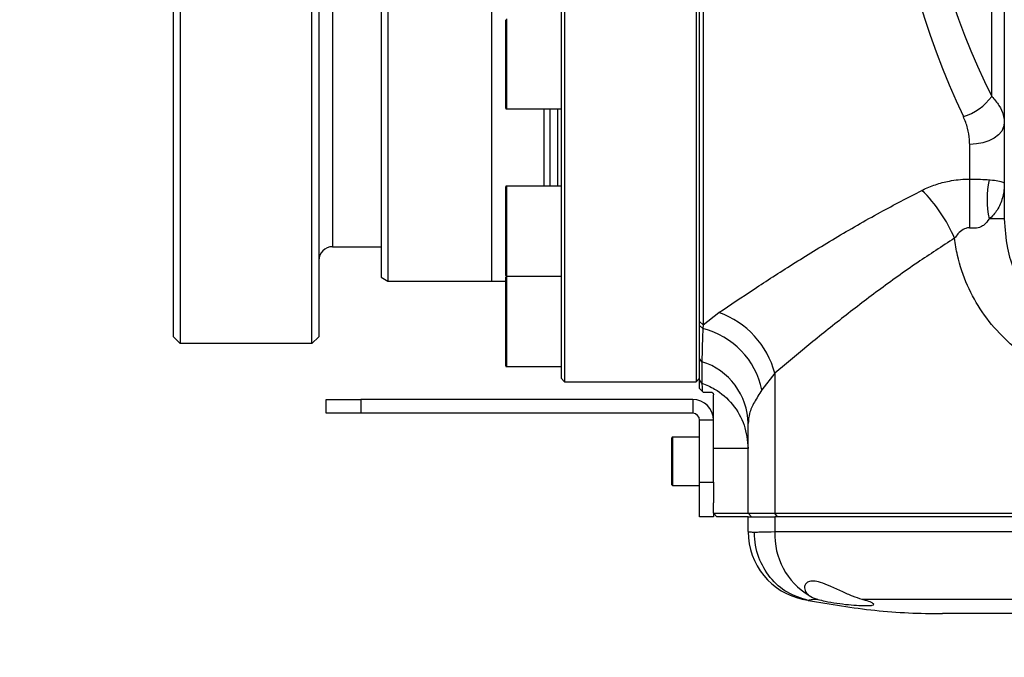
# Model space of a CAD drawing. Header units: millimetres. Extents: x -7 to 844, y 0 to 594.
# Tile 56 of 137: x 163 to 174, y 472 to 479. Entities that reach past the tile are written whole.
import ezdxf

# ---------------------------------------------------------------- set-up
doc = ezdxf.new("R2010")
doc.units = ezdxf.units.MM
doc.styles.add('SLDTEXTSTYLE2', font='HYSWLONGFANGSONG.TTF', dxfattribs={"bigfont": 'bigfont'})
doc.styles.add('SLDTEXTSTYLE3', font='HYSWLONGFANGSONG.TTF')
doc.dimstyles.new('SLDDIMSTYLE15', dxfattribs={"dimtxt": 9.875366, "dimasz": 4.884615, "dimexe": 0, "dimexo": 0.0625, "dimgap": 2.468842, "dimtad": 0, "dimtih": 1, "dimtoh": 1, "dimlfac": 5, "dimrnd": 1e-09, "dimzin": 12, "dimdsep": 46, "dimtxsty": 'SLDTEXTSTYLE3', "dimblk1": 'NONE', "dimblk2": 'NONE', "dimsah": 1, "dimcen": 0, "dimadec": 0, "dimazin": 3, "dimtfac": 1, "dimtdec": 3, "dimtmove": 0, "dimatfit": 3, "dimldrblk": 'NONE', "dimfxl": 1, "dimfrac": 2, "dimtolj": 1, "dimtzin": 12, "dimarcsym": 0})

# ---------------------------------------------------------------- blocks, each defined once
blk = doc.blocks.new('_D_55')
at = {"color": 7, "linetype": 'Continuous', "lineweight": 18}
blk.add_line((512.91, 531.632), (472.011, 531.632), dxfattribs=at)
at = {"color": 7, "linetype": 'Continuous', "lineweight": 18, "attachment_point": 1}
for s, insert, char_height, style in [('通', (502.68, 543.569), 9.26, 'SLDTEXTSTYLE2'), ('%%c', (482.421, 543.569), 9.2604, 'SLDTEXTSTYLE3'), ('8-', (472.011, 543.569), 9.2604, 'SLDTEXTSTYLE3'), ('22', (494.037, 543.569), 9.2604, 'SLDTEXTSTYLE3')]:
    blk.add_mtext(s, dxfattribs=dict(at, insert=insert, char_height=char_height, style=style))
blk = doc.blocks.new('_None')

msp = doc.modelspace()

# ---------------------------------------------------------------- linework, layer by layer
at = {"color": 7, "linetype": 'Continuous', "lineweight": 25}
for p, q in [((170.523811, 475.528556), (170.523811, 489.514903)), ((170.562273, 489.553364), (170.562273, 475.494172)), ((168.985349, 489.361057), (168.985349, 474.899518)), ((169.023811, 489.259842), (169.023811, 474.861057)), ((170.485349, 489.259842), (170.485349, 474.861057)), ((164.677657, 475.361057), (164.677657, 488.976441)), ((164.75458, 489.053364), (164.75458, 475.284134)), ((166.216119, 475.284134), (166.216119, 489.053364)), ((166.293042, 488.976441), (166.293042, 475.361057)), ((166.985349, 488.239722), (166.985349, 476.020853)), ((167.06094, 488.283364), (167.06094, 475.97721)), ((168.216119, 475.976441), (168.216119, 488.165889)), ((173.769207, 478.029719), (173.769207, 484.146677)), ((173.908426, 483.967254), (173.908426, 477.738155)), ((168.369965, 477.898565), (168.369965, 478.88318)), ((168.377657, 477.890872), (168.985349, 477.890872)), ((168.793042, 477.890872), (168.793042, 477.033857)), ((168.859659, 477.890872), (168.859659, 477.033857)), ((173.908426, 477.738155), (173.908426, 477.060216)), ((173.523811, 477.112438), (173.523811, 477.498148)), ((168.985349, 477.033857), (168.377657, 477.033857)), ((173.908426, 477.060216), (173.908426, 476.668749)), ((168.369965, 476.04155), (168.369965, 477.026165)), ((173.908426, 476.668749), (173.739206, 476.668749)), ((166.446888, 476.361057), (166.985349, 476.361057)), ((166.985349, 476.020853), (167.06094, 475.97721)), ((167.06094, 475.97721), (168.216119, 475.97721)), ((168.216119, 475.976441), (168.369965, 475.976441)), ((168.369965, 475.03654), (168.369965, 476.021156)), ((168.377657, 476.033857), (168.985349, 476.033857)), ((168.985349, 476.028848), (168.377657, 476.028848)), ((168.793042, 476.033857), (168.793042, 476.028848)), ((168.859659, 476.033857), (168.859659, 476.028848)), ((170.562273, 475.494172), (170.738386, 475.628046)), ((170.562273, 475.494172), (170.523811, 475.528556)), ((170.523811, 475.486414), (170.523811, 475.528556)), ((170.560441, 475.452251), (170.523811, 475.486414)), ((170.562273, 475.494172), (170.560441, 475.452251)), ((164.75458, 475.284134), (164.677657, 475.361057)), ((166.216119, 475.284134), (164.75458, 475.284134)), ((166.293042, 475.361057), (166.216119, 475.284134)), ((170.523811, 475.221156), (170.525734, 475.221156)), ((170.549452, 475.083), (170.523811, 475.117387)), ((170.523811, 474.880405), (170.523811, 475.117387)), ((170.549452, 475.083), (170.549452, 474.844857)), ((168.377657, 475.028848), (168.985349, 475.028848)), ((171.359169, 474.954239), (171.216119, 474.768976)), ((171.359169, 474.954239), (171.359169, 473.399518)), ((168.985349, 474.899518), (169.023811, 474.861057)), ((169.023811, 474.861057), (170.485349, 474.861057)), ((170.485349, 474.861057), (170.523811, 474.899518)), ((170.549452, 474.844857), (170.523811, 474.880405)), ((170.523811, 474.784134), (170.550938, 474.757006)), ((170.550938, 474.757006), (170.562273, 474.745672)), ((166.375411, 474.509457), (166.375411, 474.663303)), ((166.375411, 474.663303), (166.760026, 474.663303)), ((166.760026, 474.663303), (166.760026, 474.509457)), ((170.446888, 474.663303), (166.760026, 474.663303)), ((170.446888, 474.663303), (170.446888, 474.509457)), ((166.760026, 474.509457), (166.375411, 474.509457)), ((170.446888, 474.509457), (166.760026, 474.509457)), ((170.677657, 474.432534), (170.523811, 474.432534)), ((170.523811, 473.745672), (170.523811, 474.432534)), ((170.677657, 473.745672), (170.677657, 474.432534)), ((171.062273, 473.399518), (171.062273, 474.39527)), ((170.216119, 474.092394), (170.216119, 474.23798)), ((170.523811, 474.245672), (170.223811, 474.245672)), ((170.216119, 473.714903), (170.216119, 474.092394)), ((170.67958, 474.130287), (170.677657, 474.130287)), ((171.062273, 474.119809), (170.677657, 474.119809)), ((170.523811, 473.745672), (170.677657, 473.745672)), ((170.523811, 473.361057), (170.523811, 473.745672)), ((170.677657, 473.745672), (170.677657, 473.514903)), ((170.223811, 473.70721), (170.523811, 473.70721)), ((170.677657, 473.399518), (170.677657, 473.514903)), ((170.677657, 473.361057), (170.523811, 473.361057)), ((170.677657, 473.399518), (170.677657, 473.361057)), ((170.716119, 473.361057), (170.677657, 473.399518)), ((170.677657, 473.399518), (171.062273, 473.399518)), ((171.062273, 473.361057), (170.716119, 473.361057)), ((171.062273, 473.399518), (171.359169, 473.399518)), ((171.100734, 473.361057), (171.062273, 473.399518)), ((171.062273, 473.19471), (171.062273, 473.361057)), ((171.062273, 473.361057), (171.359169, 473.361057)), ((171.359169, 473.399518), (175.660563, 473.399518)), ((171.390208, 473.361057), (171.359169, 473.399518)), ((171.359169, 473.361057), (171.359169, 473.19471)), ((175.660563, 473.361057), (171.359169, 473.361057)), ((171.359169, 473.19471), (175.660563, 473.19471)), ((175.710227, 472.441185), (172.330412, 472.441185)), ((171.729839, 472.430507), (171.731262, 472.430224)), ((175.835192, 472.284134), (173.223307, 472.284134))]:
    msp.add_line(p, q, dxfattribs=at)
at = {"color": 8, "linetype": 'Continuous', "lineweight": 25}
for p, q in [((166.446888, 487.899518), (166.446888, 476.361057)), ((168.377657, 478.890872), (168.377657, 477.890872)), ((168.946888, 477.033857), (168.946888, 477.890872)), ((168.377657, 477.033857), (168.377657, 476.033857)), ((168.377657, 476.028848), (168.377657, 475.028848)), ((168.946888, 476.028848), (168.946888, 476.033857)), ((170.223811, 474.245672), (170.223811, 474.095805)), ((170.223811, 474.095805), (170.223811, 473.70721))]:
    msp.add_line(p, q, dxfattribs=at)
at = {"color": 7, "linetype": 'Continuous', "lineweight": 25, "flags": 128}
msp.add_lwpolyline([(173.908426, 477.738155), (173.901036, 477.691332), (173.879149, 477.646308), (173.843607, 477.604814), (173.795775, 477.568444), (173.737492, 477.538597), (173.670997, 477.516417), (173.598846, 477.50276), (173.523811, 477.498148)], dxfattribs=at)
at = {"color": 7, "linetype": 'Continuous', "lineweight": 25}
for centre, radius, start, end in [((173.271383, 478.396108), 0.618119, 287.2035186, 323.6476593), ((168.377657, 477.898565), 0.007692, 180, 270), ((168.377657, 477.026165), 0.007692, 90, 180), ((-46.462935, 475.958189), 219.989775, 0.15897019, 0.30062255), ((174.828642, 476.886437), 1.110972, 168.7001247, 191.2998753), ((171.839345, 475.814728), 1.644951, 22.862095, 45.4417528), ((166.446888, 476.20721), 0.153846, 90, 180), ((168.377657, 476.04155), 0.007692, 180, 270), ((168.377657, 476.021156), 0.007692, 90, 180), ((170.413785, 474.706121), 0.977401, 14.7057649, 70.603345), ((170.338701, 474.583231), 0.896863, 11.9527424, 75.6857671), ((170.329095, 474.383624), 0.73327, 0.9100791, 72.5116173), ((168.377657, 475.03654), 0.007692, 180, 270), ((170.446888, 474.432534), 0.230769, 0, 90), ((170.446888, 474.432534), 0.076923, 0, 90), ((170.223811, 474.23798), 0.007692, 90, 180), ((170.223811, 473.714903), 0.007692, 180, 270), ((171.831503, 473.19471), 0.769231, 180, 258.4023136), ((172.146881, 473.160671), 0.788447, 177.5256265, 238.9877988)]:
    msp.add_arc(centre, radius, start, end, dxfattribs=at)
for centre, major_axis, ratio in [((177.461844, 482.130287), (0, 7.423077), 0.664264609), ((177.77685, 482.130287), (0, 7.038462), 0.700563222)]:
    msp.add_ellipse(centre, major_axis=major_axis, ratio=ratio, start_param=1.284715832, end_param=2.19271353, dxfattribs=at)
for points, knots in [([(173.769207, 478.029719), (173.798204, 477.996926), (173.857257, 477.930141), (173.891819, 477.847304), (173.906374, 477.783003), (173.907668, 477.754729), (173.908426, 477.738155)], [0, 0, 0, 0, 0.349604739, 0.711989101, 0.831179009, 1, 1, 1, 1]), ([(173.523811, 477.498148), (173.523368, 477.51563), (173.521859, 477.575254), (173.505326, 477.679295), (173.471374, 477.763203), (173.454201, 477.805644)], [0, 0, 0, 0, 0.170130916, 0.58025517, 1, 1, 1, 1]), ([(172.993498, 476.986817), (172.995756, 476.987945), (173.043175, 477.011628), (173.141567, 477.052312), (173.308324, 477.096996), (173.439046, 477.111611), (173.514919, 477.112351), (173.523811, 477.112438)], [0, 0, 0, 0, 0.014571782, 0.306051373, 0.597366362, 0.952811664, 1, 1, 1, 1]), ([(173.523811, 477.112438), (173.545476, 477.112479), (173.586923, 477.112559), (173.66385, 477.110106), (173.709074, 477.106517), (173.739206, 477.104125)], [0, 0, 0, 0, 0.26764434, 0.512034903, 1, 1, 1, 1]), ([(173.739206, 477.104125), (173.743365, 477.103798), (173.783423, 477.100645), (173.847433, 477.092499), (173.889194, 477.080464), (173.903622, 477.070635), (173.907129, 477.065672), (173.908197, 477.062759), (173.908411, 477.061207), (173.908426, 477.06033), (173.908426, 477.060254), (173.908426, 477.060216)], [0, 0, 0, 0, 0.03360498, 0.323691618, 0.666213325, 0.83128211, 0.911291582, 0.951338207, 0.995771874, 0.997927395, 1, 1, 1, 1]), ([(173.908426, 477.060216), (173.908426, 477.059927), (173.908426, 477.059336), (173.908411, 477.052484), (173.908194, 477.040284), (173.907112, 477.017152), (173.903577, 476.977179), (173.889021, 476.894912), (173.847192, 476.786532), (173.783566, 476.705293), (173.743366, 476.672176), (173.739206, 476.668749)], [0, 0, 0, 0, 0.002030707, 0.004144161, 0.048043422, 0.087641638, 0.166785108, 0.330042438, 0.673851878, 0.966253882, 1, 1, 1, 1]), ([(170.738386, 475.628046), (170.866376, 475.714608), (171.122382, 475.887746), (171.555772, 476.167866), (172.023596, 476.455439), (172.503752, 476.733343), (172.838183, 476.906432), (172.993498, 476.986817)], [0, 0, 0, 0, 0.2019448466, 0.4039281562, 0.611821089, 0.8197231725, 1, 1, 1, 1]), ([(173.739206, 476.668749), (173.722701, 476.645453), (173.697401, 476.609742), (173.642587, 476.575986), (173.587082, 476.562259), (173.545826, 476.566515), (173.525992, 476.568561)], [0, 0, 0, 0, 0.344927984, 0.52874039, 0.773448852, 1, 1, 1, 1]), ([(173.908426, 476.668749), (173.915114, 476.559756), (173.927439, 476.358892), (174.017416, 476.080081), (174.14089, 475.840665), (174.303721, 475.627996), (174.493134, 475.452549), (174.707568, 475.311634), (174.937629, 475.210195), (175.186348, 475.143267), (175.359175, 475.134657), (175.446888, 475.130287)], [0, 0, 0, 0, 0.130466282, 0.240439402, 0.354670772, 0.464711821, 0.577800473, 0.682377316, 0.789573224, 0.893203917, 1, 1, 1, 1]), ([(173.525992, 476.568561), (173.523011, 476.568942), (173.507445, 476.57093), (173.480964, 476.566766), (173.437263, 476.546235), (173.394112, 476.507849), (173.367409, 476.470889), (173.355073, 476.453815)], [0, 0, 0, 0, 0.040896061, 0.213567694, 0.354580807, 0.70183643, 1, 1, 1, 1]), ([(173.355073, 476.453815), (173.217402, 476.364952), (172.922743, 476.174757), (172.504615, 475.873153), (172.092826, 475.558066), (171.705947, 475.246663), (171.474754, 475.051708), (171.359169, 474.954239)], [0, 0, 0, 0, 0.177854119, 0.380663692, 0.583471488, 0.791755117, 1, 1, 1, 1]), ([(175.398811, 474.745672), (175.2855, 474.750768), (175.055798, 474.761098), (174.726425, 474.842769), (174.415198, 474.969964), (174.130825, 475.143421), (173.874188, 475.36412), (173.658145, 475.626218), (173.489667, 475.928188), (173.392524, 476.209215), (173.364792, 476.390334), (173.355073, 476.453815)], [0, 0, 0, 0, 0.114940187, 0.233004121, 0.346478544, 0.462711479, 0.579647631, 0.699827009, 0.815386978, 0.935294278, 1, 1, 1, 1]), ([(170.560441, 475.452251), (170.558219, 475.405658), (170.553741, 475.311773), (170.550158, 475.189174), (170.549687, 475.118347), (170.549452, 475.083)], [0, 0, 0, 0, 0.330439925, 0.665850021, 1, 1, 1, 1]), ([(170.523811, 474.784134), (170.523811, 474.801318), (170.523811, 474.846988), (170.523811, 474.867569), (170.523811, 474.880405)], [0, 0, 0, 0, 0.37627912, 1, 1, 1, 1]), ([(170.549452, 474.844857), (170.597133, 474.824728), (170.725868, 474.770381), (170.898837, 474.615837), (171.036007, 474.383692), (171.053525, 474.207691), (171.062273, 474.119809)], [0, 0, 0, 0, 0.163752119, 0.442116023, 0.721435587, 1, 1, 1, 1]), ([(170.549452, 474.844857), (170.549596, 474.835113), (170.549863, 474.817097), (170.5506, 474.775915), (170.550938, 474.757006)], [0, 0, 0, 0, 0.540850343, 1, 1, 1, 1]), ([(170.562273, 474.745672), (170.58886, 474.745672), (170.618447, 474.745672), (170.64427, 474.745672), (170.646888, 474.745672)], [0, 0, 0, 0, 0.898638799, 1, 1, 1, 1]), ([(170.646888, 474.745672), (170.64898, 474.745561), (170.652808, 474.745359), (170.658797, 474.743475), (170.66398, 474.740689), (170.668736, 474.736868), (170.67346, 474.731116), (170.676997, 474.723414), (170.677427, 474.71787), (170.677657, 474.714903)], [0, 0, 0, 0, 0.133690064, 0.244584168, 0.337467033, 0.43031494, 0.557896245, 0.763333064, 1, 1, 1, 1]), ([(171.216119, 474.768976), (171.186188, 474.722685), (171.125675, 474.629097), (171.072337, 474.511263), (171.065545, 474.432981), (171.062273, 474.39527)], [0, 0, 0, 0, 0.336539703, 0.680394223, 1, 1, 1, 1]), ([(170.677657, 474.445997), (170.677657, 474.465595), (170.677657, 474.531719), (170.677657, 474.628826), (170.677657, 474.688336), (170.677657, 474.714903)], [0, 0, 0, 0, 0.18908606, 0.637988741, 1, 1, 1, 1]), ([(171.062273, 473.19471), (171.066547, 473.194265), (171.073689, 473.19352), (171.115634, 473.189297), (171.132477, 473.187601)], [0, 0, 0, 0, 0.5984287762, 1, 1, 1, 1]), ([(171.132477, 473.187601), (171.15391, 473.18924), (171.209401, 473.193483), (171.302208, 473.194243), (171.359169, 473.19471)], [0, 0, 0, 0, 0.386242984, 1, 1, 1, 1]), ([(171.729839, 472.430507), (171.650104, 472.455113), (171.490635, 472.504326), (171.298166, 472.678196), (171.165879, 472.908303), (171.132665, 473.090903), (171.132481, 473.185458), (171.132477, 473.187601)], [0, 0, 0, 0, 0.244171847, 0.488346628, 0.732456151, 0.993938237, 1, 1, 1, 1]), ([(172.330412, 472.441185), (172.29578, 472.452225), (172.226638, 472.474267), (172.101494, 472.529693), (171.979133, 472.587178), (171.870701, 472.631268), (171.786616, 472.649236), (171.728578, 472.640731), (171.69036, 472.607901), (171.683734, 472.554373), (171.710482, 472.50928), (171.736538, 472.48825), (171.740656, 472.484926)], [0, 0, 0, 0, 0.114514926, 0.228626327, 0.355487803, 0.463900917, 0.551394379, 0.639108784, 0.723857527, 0.849178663, 0.97616157, 1, 1, 1, 1]), ([(171.731262, 472.430224), (171.715617, 472.433356), (171.684081, 472.439671), (171.679278, 472.440677), (171.676858, 472.441185)], [0, 0, 0, 0, 0.496106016, 1, 1, 1, 1]), ([(171.836721, 472.441062), (171.814573, 472.440401), (171.767355, 472.438994), (171.742849, 472.43345), (171.729839, 472.430507)], [0, 0, 0, 0, 0.4690739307, 1, 1, 1, 1]), ([(171.740656, 472.484926), (171.763931, 472.470543), (171.791621, 472.453431), (171.83052, 472.442763), (171.836721, 472.441062)], [0, 0, 0, 0, 0.840569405, 1, 1, 1, 1]), ([(171.836721, 472.441062), (171.863155, 472.434666), (171.926186, 472.419416), (172.045598, 472.398889), (172.178153, 472.382472), (172.297814, 472.373249), (172.391017, 472.371248), (172.448518, 472.37633), (172.46474, 472.38832), (172.437732, 472.406803), (172.384906, 472.425736), (172.342373, 472.437794), (172.330412, 472.441185)], [0, 0, 0, 0, 0.081649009, 0.194692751, 0.306000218, 0.415401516, 0.523455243, 0.630916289, 0.738512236, 0.846965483, 0.956963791, 1, 1, 1, 1]), ([(171.731262, 472.430224), (171.977624, 472.388645), (172.472688, 472.305093), (172.971684, 472.284201), (173.221385, 472.284134), (173.223307, 472.284134)], [0, 0, 0, 0, 0.495704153, 0.996118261, 1, 1, 1, 1])]:
    msp.add_open_spline(points, degree=3, knots=knots, dxfattribs=at)
msp.add_open_spline([(170.523811, 475.117387), (170.523811, 475.170591), (170.523811, 475.277), (170.523811, 475.416609), (170.523811, 475.486414)], degree=3, dxfattribs=at)

# ---------------------------------------------------------------- dimensions: what is measured, and where the dimension line sits
at = {"color": 7, "linetype": 'Continuous', "lineweight": 18}
dim = msp.add_diameter_dim_2p(p1=(3.286, 2.923341), p2=(0, 0), text='8-<>通', dimstyle='SLDDIMSTYLE15', dxfattribs=at)
dim.commit()
dim.dimension.update_dxf_attribs({"geometry": '_D_55', "text_midpoint": (491.667114, 539.014431), "dimtype": 163})

doc.saveas('drawing.dxf')
